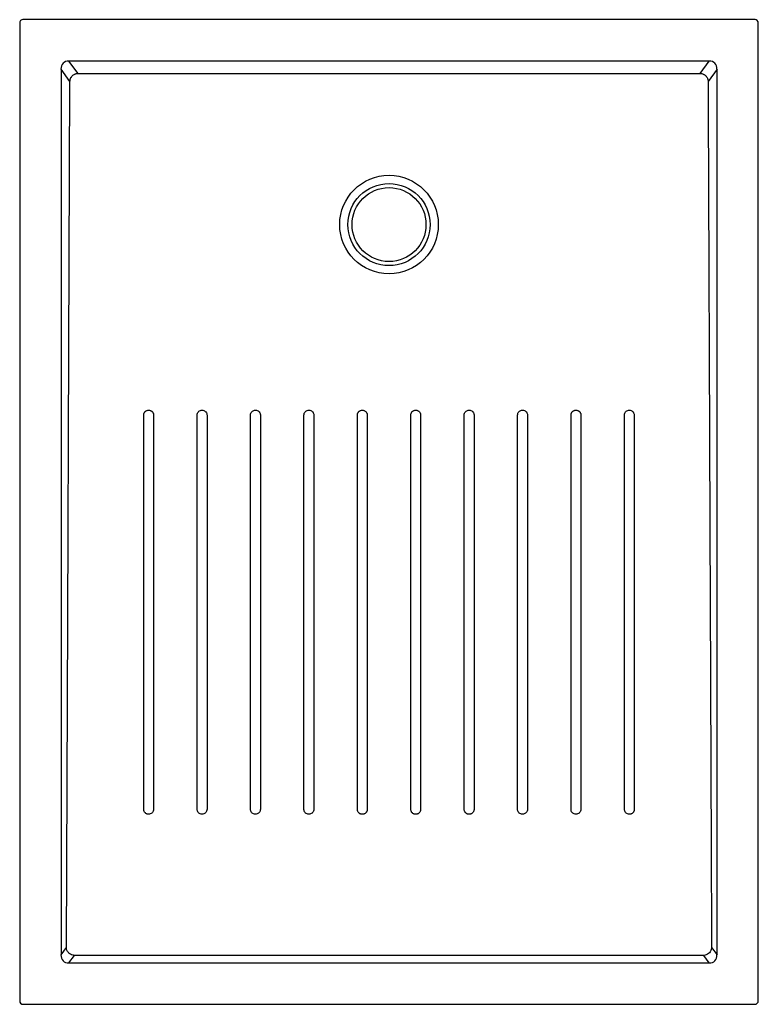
# Model space of a CAD drawing. Header units: millimetres. Extents: x 4252.85 to 4253.75, y 1833.83 to 1835.03.
import ezdxf

# ---------------------------------------------------------------- set-up
doc = ezdxf.new("R2010")
doc.units = ezdxf.units.MM
doc.layers.add('SANINDUSA', color=3, linetype='Continuous')

msp = doc.modelspace()

# ---------------------------------------------------------------- linework, layer by layer
at = {"layer": 'SANINDUSA'}
for p, q in [((4252.8494, 1835.0223), (4252.8494, 1833.8314)), ((4253.7443, 1835.0263), (4252.8534, 1835.0263)), ((4253.7483, 1833.8314), (4253.7483, 1835.0223)), ((4253.6887, 1834.9759), (4252.909, 1834.9759)), ((4252.909, 1834.9759), (4252.9201, 1834.9608)), ((4253.6776, 1834.9608), (4253.6887, 1834.9759)), ((4252.8997, 1834.966), (4252.8997, 1833.8876)), ((4252.9106, 1834.9512), (4252.8997, 1834.966)), ((4253.6981, 1834.966), (4253.6872, 1834.9512)), ((4253.6981, 1833.8876), (4253.6981, 1834.966)), ((4252.8997, 1833.8876), (4252.9063, 1833.8967)), ((4253.6914, 1833.8967), (4253.6981, 1833.8876)), ((4252.9158, 1833.887), (4252.909, 1833.8778)), ((4253.6887, 1833.8778), (4253.6819, 1833.887)), ((4252.909, 1833.8778), (4253.6887, 1833.8778)), ((4252.8534, 1833.8274), (4253.7443, 1833.8274))]:
    msp.add_line(p, q, dxfattribs=at)
at = {"layer": 'SANINDUSA', "flags": 128}
for points in [[(4252.9063, 1833.8967), (4252.908, 1834.297), (4252.9093, 1834.6241), (4252.9106, 1834.9512)], [(4253.2604, 1834.0648), (4253.2604, 1834.0737), (4253.2604, 1834.1095), (4253.2604, 1834.2526), (4253.2604, 1834.5448)], [(4253.2724, 1834.5448), (4253.2724, 1834.5359), (4253.2724, 1834.5001), (4253.2724, 1834.357), (4253.2724, 1834.0648)], [(4253.3254, 1834.0648), (4253.3254, 1834.0737), (4253.3254, 1834.1095), (4253.3254, 1834.2526), (4253.3254, 1834.5448)], [(4253.6819, 1833.887), (4253.4817, 1833.887), (4253.2815, 1833.887), (4252.9158, 1833.887)]]:
    msp.add_lwpolyline(points, dxfattribs=at)
at = {"layer": 'SANINDUSA'}
for radius in [0.06, 0.05, 0.045]:
    msp.add_circle((4253.2989, 1834.7768), radius, dxfattribs=at)
for centre, major_axis, ratio, start_param, end_param in [((4252.8534, 1835.0223), (0.00283, -0.00283), 0.999805, 2.356292, 3.926893), ((4253.7443, 1835.0223), (-0.00283, -0.00283), 0.999805, 2.356292, 3.926893), ((4252.9103, 1834.9647), (-0.00695, 0.00944), 0.853352, 5.692293, 7.174452), ((4253.6874, 1834.9647), (0.00695, 0.00944), 0.853352, 5.391918, 6.874077), ((4252.9103, 1833.8889), (0.00695, 0.00944), 0.853352, 2.250326, 3.732485), ((4253.6874, 1833.8889), (-0.00695, 0.00944), 0.853352, 2.550701, 4.03286), ((4252.8534, 1833.8314), (0.00283, 0.00283), 0.999805, 2.356292, 3.926893), ((4253.7443, 1833.8314), (-0.00283, 0.00283), 0.999805, 2.356292, 3.926893)]:
    msp.add_ellipse(centre, major_axis=major_axis, ratio=ratio, start_param=start_param, end_param=end_param, dxfattribs=at)
for points, knots in [([(4252.9106, 1834.9512), (4252.9106, 1834.9519), (4252.9107, 1834.9525), (4252.9109, 1834.9534), (4252.9109, 1834.9537), (4252.9111, 1834.9543), (4252.9113, 1834.9549), (4252.9116, 1834.9554), (4252.9119, 1834.956), (4252.9121, 1834.9562), (4252.9126, 1834.957), (4252.913, 1834.9575), (4252.9138, 1834.9584), (4252.9143, 1834.9588), (4252.9154, 1834.9595), (4252.9159, 1834.9598), (4252.9168, 1834.9601), (4252.9171, 1834.9603), (4252.9176, 1834.9604), (4252.9179, 1834.9605), (4252.9189, 1834.9607), (4252.9195, 1834.9608), (4252.9201, 1834.9608)], [0, 0, 0, 0, 0.125, 0.125, 0.1875, 0.1875, 0.25, 0.3125, 0.3125, 0.375, 0.375, 0.5, 0.5, 0.625, 0.625, 0.75, 0.75, 0.8125, 0.8125, 0.875, 0.875, 1, 1, 1, 1]), ([(4252.9201, 1834.9608), (4252.9832, 1834.9608), (4253.0464, 1834.9608), (4253.141, 1834.9608), (4253.1726, 1834.9608), (4253.2357, 1834.9608), (4253.2673, 1834.9608), (4253.3304, 1834.9608), (4253.362, 1834.9608), (4253.4251, 1834.9608), (4253.4567, 1834.9608), (4253.5514, 1834.9608), (4253.6145, 1834.9608), (4253.6776, 1834.9608)], [0, 0, 0, 0, 0.25, 0.25, 0.375, 0.375, 0.5, 0.5, 0.625, 0.625, 0.75, 0.75, 1, 1, 1, 1]), ([(4253.6776, 1834.9608), (4253.6783, 1834.9608), (4253.6789, 1834.9607), (4253.6801, 1834.9605), (4253.6807, 1834.9603), (4253.6816, 1834.9599), (4253.6818, 1834.9598), (4253.6824, 1834.9595), (4253.6827, 1834.9593), (4253.6834, 1834.9588), (4253.6839, 1834.9584), (4253.6846, 1834.9577), (4253.6848, 1834.9575), (4253.6852, 1834.957), (4253.6854, 1834.9567), (4253.6859, 1834.956), (4253.6862, 1834.9554), (4253.6865, 1834.9546), (4253.6866, 1834.9543), (4253.6868, 1834.9537), (4253.6869, 1834.9534), (4253.6871, 1834.9525), (4253.6872, 1834.9519), (4253.6872, 1834.9512)], [0, 0, 0, 0, 0.125, 0.125, 0.25, 0.25, 0.3125, 0.3125, 0.375, 0.375, 0.5, 0.5, 0.5625, 0.5625, 0.625, 0.625, 0.75, 0.75, 0.8125, 0.8125, 0.875, 0.875, 1, 1, 1, 1]), ([(4253.6872, 1834.9512), (4253.6877, 1834.8178), (4253.6887, 1834.5753), (4253.6901, 1834.2238), (4253.691, 1834.0057), (4253.6914, 1833.8967)], [0, 0, 0, 0, 0.379631, 0.689816, 1, 1, 1, 1]), ([(4253.0004, 1834.5448), (4253.0004, 1834.5452), (4253.0004, 1834.5456), (4253.0005, 1834.5464), (4253.0007, 1834.5468), (4253.001, 1834.5475), (4253.0011, 1834.5478), (4253.0015, 1834.5483), (4253.0016, 1834.5485), (4253.0018, 1834.5488), (4253.002, 1834.5489), (4253.0024, 1834.5494), (4253.0027, 1834.5496), (4253.0033, 1834.55), (4253.0037, 1834.5502), (4253.0044, 1834.5505), (4253.0048, 1834.5506), (4253.0056, 1834.5508), (4253.006, 1834.5508), (4253.0064, 1834.5508)], [0, 0, 0, 0, 0.125, 0.125, 0.25, 0.25, 0.375, 0.375, 0.4375, 0.4375, 0.5, 0.5, 0.625, 0.625, 0.75, 0.75, 0.875, 0.875, 1, 1, 1, 1]), ([(4253.0004, 1834.0648), (4253.0004, 1834.1448), (4253.0004, 1834.2248), (4253.0004, 1834.3448), (4253.0004, 1834.3848), (4253.0004, 1834.4648), (4253.0004, 1834.5048), (4253.0004, 1834.5448)], [0, 0, 0, 0, 0.5, 0.5, 0.75, 0.75, 1, 1, 1, 1]), ([(4253.0064, 1834.5508), (4253.0067, 1834.5508), (4253.0071, 1834.5508), (4253.0079, 1834.5507), (4253.0083, 1834.5505), (4253.009, 1834.5502), (4253.0094, 1834.5501), (4253.0098, 1834.5497), (4253.01, 1834.5496), (4253.0103, 1834.5494), (4253.0105, 1834.5492), (4253.0109, 1834.5488), (4253.0111, 1834.5485), (4253.0116, 1834.5479), (4253.0117, 1834.5475), (4253.012, 1834.5468), (4253.0122, 1834.5464), (4253.0123, 1834.5456), (4253.0124, 1834.5452), (4253.0124, 1834.5448)], [0, 0, 0, 0, 0.125, 0.125, 0.25, 0.25, 0.375, 0.375, 0.4375, 0.4375, 0.5, 0.5, 0.625, 0.625, 0.75, 0.75, 0.875, 0.875, 1, 1, 1, 1]), ([(4253.0124, 1834.5448), (4253.0124, 1834.5048), (4253.0124, 1834.4648), (4253.0124, 1834.3848), (4253.0124, 1834.3448), (4253.0124, 1834.2248), (4253.0124, 1834.1448), (4253.0124, 1834.0648)], [0, 0, 0, 0, 0.25, 0.25, 0.5, 0.5, 1, 1, 1, 1]), ([(4253.0654, 1834.5448), (4253.0654, 1834.5456), (4253.0656, 1834.547), (4253.0668, 1834.5489), (4253.0683, 1834.5502), (4253.07, 1834.5508), (4253.071, 1834.5508), (4253.0714, 1834.5508)], [0, 0, 0, 0, 0.242765, 0.457557, 0.672381, 0.887209, 1, 1, 1, 1]), ([(4253.0654, 1834.0648), (4253.0654, 1834.1448), (4253.0654, 1834.2248), (4253.0654, 1834.3448), (4253.0654, 1834.3848), (4253.0654, 1834.4648), (4253.0654, 1834.5048), (4253.0654, 1834.5448)], [0, 0, 0, 0, 0.5, 0.5, 0.75, 0.75, 1, 1, 1, 1]), ([(4253.0714, 1834.5508), (4253.0721, 1834.5508), (4253.0736, 1834.5506), (4253.0754, 1834.5494), (4253.0767, 1834.5478), (4253.0773, 1834.5462), (4253.0773, 1834.5452), (4253.0774, 1834.5448)], [0, 0, 0, 0, 0.242755, 0.457484, 0.672182, 0.886879, 1, 1, 1, 1]), ([(4253.0774, 1834.5448), (4253.0774, 1834.5048), (4253.0774, 1834.4648), (4253.0774, 1834.3848), (4253.0774, 1834.3448), (4253.0774, 1834.2248), (4253.0774, 1834.1448), (4253.0774, 1834.0648)], [0, 0, 0, 0, 0.25, 0.25, 0.5, 0.5, 1, 1, 1, 1]), ([(4253.1304, 1834.5448), (4253.1304, 1834.5456), (4253.1306, 1834.547), (4253.1318, 1834.5489), (4253.1333, 1834.5502), (4253.135, 1834.5508), (4253.136, 1834.5508), (4253.1364, 1834.5508)], [0, 0, 0, 0, 0.242773, 0.457579, 0.672405, 0.887226, 1, 1, 1, 1]), ([(4253.1304, 1834.0648), (4253.1304, 1834.0678), (4253.1304, 1834.0827), (4253.1304, 1834.1453), (4253.1304, 1834.3023), (4253.1304, 1834.4474), (4253.1304, 1834.5448)], [0, 0, 0, 0, 0.018628, 0.093143, 0.391199, 1, 1, 1, 1]), ([(4253.1364, 1834.5508), (4253.1371, 1834.5508), (4253.1386, 1834.5506), (4253.1404, 1834.5494), (4253.1417, 1834.5478), (4253.1423, 1834.5462), (4253.1423, 1834.5452), (4253.1424, 1834.5448)], [0, 0, 0, 0, 0.242752, 0.457469, 0.672164, 0.88687, 1, 1, 1, 1]), ([(4253.1424, 1834.5448), (4253.1424, 1834.5048), (4253.1424, 1834.4648), (4253.1424, 1834.3848), (4253.1424, 1834.3448), (4253.1424, 1834.2248), (4253.1424, 1834.1448), (4253.1424, 1834.0648)], [0, 0, 0, 0, 0.25, 0.25, 0.5, 0.5, 1, 1, 1, 1]), ([(4253.1954, 1834.5448), (4253.1954, 1834.5456), (4253.1956, 1834.547), (4253.1968, 1834.5489), (4253.1984, 1834.5502), (4253.2, 1834.5508), (4253.201, 1834.5508), (4253.2014, 1834.5508)], [0, 0, 0, 0, 0.242787, 0.457602, 0.672425, 0.887228, 1, 1, 1, 1]), ([(4253.1954, 1834.0648), (4253.1954, 1834.1448), (4253.1954, 1834.2248), (4253.1954, 1834.3448), (4253.1954, 1834.3848), (4253.1954, 1834.4648), (4253.1954, 1834.5048), (4253.1954, 1834.5448)], [0, 0, 0, 0, 0.5, 0.5, 0.75, 0.75, 1, 1, 1, 1]), ([(4253.2014, 1834.5508), (4253.2021, 1834.5508), (4253.2036, 1834.5506), (4253.2054, 1834.5494), (4253.2067, 1834.5478), (4253.2073, 1834.5462), (4253.2073, 1834.5452), (4253.2074, 1834.5448)], [0, 0, 0, 0, 0.242748, 0.457453, 0.672155, 0.886877, 1, 1, 1, 1]), ([(4253.2074, 1834.5448), (4253.2074, 1834.5048), (4253.2074, 1834.4648), (4253.2074, 1834.3848), (4253.2074, 1834.3448), (4253.2074, 1834.2248), (4253.2074, 1834.1448), (4253.2074, 1834.0648)], [0, 0, 0, 0, 0.25, 0.25, 0.5, 0.5, 1, 1, 1, 1]), ([(4253.2604, 1834.5448), (4253.2604, 1834.5452), (4253.2604, 1834.5456), (4253.2606, 1834.5464), (4253.2607, 1834.5468), (4253.261, 1834.5475), (4253.2612, 1834.5478), (4253.2615, 1834.5483), (4253.2616, 1834.5485), (4253.2618, 1834.5488), (4253.262, 1834.5489), (4253.2624, 1834.5494), (4253.2627, 1834.5496), (4253.2634, 1834.55), (4253.2637, 1834.5502), (4253.2644, 1834.5505), (4253.2648, 1834.5506), (4253.2656, 1834.5508), (4253.266, 1834.5508), (4253.2664, 1834.5508)], [0, 0, 0, 0, 0.125, 0.125, 0.25, 0.25, 0.375, 0.375, 0.4375, 0.4375, 0.5, 0.5, 0.625, 0.625, 0.75, 0.75, 0.875, 0.875, 1, 1, 1, 1]), ([(4253.2664, 1834.5508), (4253.2668, 1834.5508), (4253.2672, 1834.5508), (4253.2679, 1834.5506), (4253.2683, 1834.5505), (4253.269, 1834.5502), (4253.2694, 1834.55), (4253.2699, 1834.5497), (4253.27, 1834.5496), (4253.2703, 1834.5494), (4253.2705, 1834.5492), (4253.2709, 1834.5488), (4253.2711, 1834.5485), (4253.2716, 1834.5478), (4253.2718, 1834.5475), (4253.2721, 1834.5468), (4253.2722, 1834.5464), (4253.2723, 1834.5456), (4253.2724, 1834.5452), (4253.2724, 1834.5448)], [0, 0, 0, 0, 0.125, 0.125, 0.25, 0.25, 0.375, 0.375, 0.4375, 0.4375, 0.5, 0.5, 0.625, 0.625, 0.75, 0.75, 0.875, 0.875, 1, 1, 1, 1]), ([(4253.3254, 1834.5448), (4253.3254, 1834.5452), (4253.3254, 1834.5456), (4253.3256, 1834.5464), (4253.3257, 1834.5468), (4253.326, 1834.5475), (4253.3262, 1834.5478), (4253.3265, 1834.5483), (4253.3266, 1834.5485), (4253.3269, 1834.5488), (4253.327, 1834.5489), (4253.3274, 1834.5494), (4253.3277, 1834.5496), (4253.3284, 1834.55), (4253.3287, 1834.5502), (4253.3294, 1834.5505), (4253.3298, 1834.5506), (4253.3306, 1834.5508), (4253.331, 1834.5508), (4253.3314, 1834.5508)], [0, 0, 0, 0, 0.125, 0.125, 0.25, 0.25, 0.375, 0.375, 0.4375, 0.4375, 0.5, 0.5, 0.625, 0.625, 0.75, 0.75, 0.875, 0.875, 1, 1, 1, 1]), ([(4253.3314, 1834.5508), (4253.3318, 1834.5508), (4253.3322, 1834.5508), (4253.3329, 1834.5506), (4253.3333, 1834.5505), (4253.334, 1834.5502), (4253.3344, 1834.55), (4253.3349, 1834.5497), (4253.335, 1834.5496), (4253.3353, 1834.5494), (4253.3355, 1834.5492), (4253.3359, 1834.5488), (4253.3361, 1834.5485), (4253.3366, 1834.5478), (4253.3368, 1834.5475), (4253.3371, 1834.5468), (4253.3372, 1834.5464), (4253.3373, 1834.5456), (4253.3374, 1834.5452), (4253.3374, 1834.5448)], [0, 0, 0, 0, 0.125, 0.125, 0.25, 0.25, 0.375, 0.375, 0.4375, 0.4375, 0.5, 0.5, 0.625, 0.625, 0.75, 0.75, 0.875, 0.875, 1, 1, 1, 1]), ([(4253.3374, 1834.5448), (4253.3374, 1834.5419), (4253.3374, 1834.527), (4253.3374, 1834.4643), (4253.3374, 1834.3073), (4253.3374, 1834.1622), (4253.3374, 1834.0648)], [0, 0, 0, 0, 0.018631, 0.093154, 0.391248, 1, 1, 1, 1]), ([(4253.3904, 1834.5448), (4253.3905, 1834.5456), (4253.3906, 1834.547), (4253.3918, 1834.5489), (4253.3934, 1834.5502), (4253.395, 1834.5508), (4253.396, 1834.5508), (4253.3964, 1834.5508)], [0, 0, 0, 0, 0.242781, 0.457557, 0.672296, 0.887003, 1, 1, 1, 1]), ([(4253.3904, 1834.0648), (4253.3904, 1834.0678), (4253.3904, 1834.0827), (4253.3904, 1834.1453), (4253.3904, 1834.3023), (4253.3904, 1834.4474), (4253.3904, 1834.5448)], [0, 0, 0, 0, 0.0186282, 0.0931408, 0.3911914, 1, 1, 1, 1]), ([(4253.3964, 1834.5508), (4253.3971, 1834.5508), (4253.3986, 1834.5506), (4253.4004, 1834.5494), (4253.4017, 1834.5478), (4253.4023, 1834.5462), (4253.4024, 1834.5452), (4253.4024, 1834.5448)], [0, 0, 0, 0, 0.242759, 0.457505, 0.672292, 0.887112, 1, 1, 1, 1]), ([(4253.4024, 1834.5448), (4253.4024, 1834.5419), (4253.4024, 1834.527), (4253.4024, 1834.4643), (4253.4024, 1834.3073), (4253.4024, 1834.1622), (4253.4024, 1834.0648)], [0, 0, 0, 0, 0.01863, 0.09315, 0.391231, 1, 1, 1, 1]), ([(4253.4554, 1834.5448), (4253.4555, 1834.5456), (4253.4556, 1834.547), (4253.4568, 1834.5489), (4253.4584, 1834.5502), (4253.46, 1834.5508), (4253.461, 1834.5508), (4253.4614, 1834.5508)], [0, 0, 0, 0, 0.242769, 0.45753, 0.672247, 0.886943, 1, 1, 1, 1]), ([(4253.4554, 1834.0648), (4253.4554, 1834.1448), (4253.4554, 1834.2248), (4253.4554, 1834.3448), (4253.4554, 1834.3848), (4253.4554, 1834.4648), (4253.4554, 1834.5048), (4253.4554, 1834.5448)], [0, 0, 0, 0, 0.5, 0.5, 0.75, 0.75, 1, 1, 1, 1]), ([(4253.4614, 1834.5508), (4253.4621, 1834.5508), (4253.4636, 1834.5506), (4253.4654, 1834.5494), (4253.4667, 1834.5478), (4253.4673, 1834.5462), (4253.4674, 1834.5452), (4253.4674, 1834.5448)], [0, 0, 0, 0, 0.242758, 0.457523, 0.67233, 0.887158, 1, 1, 1, 1]), ([(4253.4674, 1834.5448), (4253.4674, 1834.5048), (4253.4674, 1834.4648), (4253.4674, 1834.3848), (4253.4674, 1834.3448), (4253.4674, 1834.2248), (4253.4674, 1834.1448), (4253.4674, 1834.0648)], [0, 0, 0, 0, 0.25, 0.25, 0.5, 0.5, 1, 1, 1, 1]), ([(4253.5204, 1834.5448), (4253.5204, 1834.5452), (4253.5204, 1834.5456), (4253.5206, 1834.5464), (4253.5207, 1834.5468), (4253.521, 1834.5475), (4253.5212, 1834.5478), (4253.5215, 1834.5483), (4253.5216, 1834.5485), (4253.5219, 1834.5488), (4253.522, 1834.5489), (4253.5224, 1834.5494), (4253.5227, 1834.5496), (4253.5234, 1834.55), (4253.5237, 1834.5502), (4253.5244, 1834.5505), (4253.5248, 1834.5506), (4253.5256, 1834.5508), (4253.526, 1834.5508), (4253.5264, 1834.5508)], [0, 0, 0, 0, 0.125, 0.125, 0.25, 0.25, 0.375, 0.375, 0.4375, 0.4375, 0.5, 0.5, 0.625, 0.625, 0.75, 0.75, 0.875, 0.875, 1, 1, 1, 1]), ([(4253.5204, 1834.0648), (4253.5204, 1834.1448), (4253.5204, 1834.2248), (4253.5204, 1834.3448), (4253.5204, 1834.3848), (4253.5204, 1834.4648), (4253.5204, 1834.5048), (4253.5204, 1834.5448)], [0, 0, 0, 0, 0.5, 0.5, 0.75, 0.75, 1, 1, 1, 1]), ([(4253.5264, 1834.5508), (4253.5268, 1834.5508), (4253.5272, 1834.5508), (4253.5279, 1834.5507), (4253.5283, 1834.5505), (4253.529, 1834.5502), (4253.5294, 1834.5501), (4253.5299, 1834.5497), (4253.53, 1834.5496), (4253.5303, 1834.5494), (4253.5305, 1834.5492), (4253.5309, 1834.5488), (4253.5312, 1834.5485), (4253.5316, 1834.5479), (4253.5318, 1834.5475), (4253.5321, 1834.5468), (4253.5322, 1834.5464), (4253.5323, 1834.5456), (4253.5324, 1834.5452), (4253.5324, 1834.5448)], [0, 0, 0, 0, 0.125, 0.125, 0.25, 0.25, 0.375, 0.375, 0.4375, 0.4375, 0.5, 0.5, 0.625, 0.625, 0.75, 0.75, 0.875, 0.875, 1, 1, 1, 1]), ([(4253.5324, 1834.5448), (4253.5324, 1834.5419), (4253.5324, 1834.527), (4253.5324, 1834.4644), (4253.5324, 1834.3073), (4253.5324, 1834.1622), (4253.5324, 1834.0648)], [0, 0, 0, 0, 0.0186297, 0.0931482, 0.3912226, 1, 1, 1, 1]), ([(4253.5854, 1834.5448), (4253.5855, 1834.5456), (4253.5856, 1834.547), (4253.5868, 1834.5489), (4253.5884, 1834.5502), (4253.59, 1834.5508), (4253.591, 1834.5508), (4253.5914, 1834.5508)], [0, 0, 0, 0, 0.242763, 0.457495, 0.672194, 0.886889, 1, 1, 1, 1]), ([(4253.5854, 1834.0648), (4253.5854, 1834.0678), (4253.5854, 1834.0827), (4253.5854, 1834.1453), (4253.5854, 1834.3023), (4253.5854, 1834.4474), (4253.5854, 1834.5448)], [0, 0, 0, 0, 0.018629, 0.093147, 0.391217, 1, 1, 1, 1]), ([(4253.5914, 1834.5508), (4253.5922, 1834.5508), (4253.5936, 1834.5506), (4253.5954, 1834.5494), (4253.5967, 1834.5478), (4253.5973, 1834.5462), (4253.5974, 1834.5452), (4253.5974, 1834.5448)], [0, 0, 0, 0, 0.2427522, 0.4575443, 0.6723686, 0.8871972, 1, 1, 1, 1]), ([(4253.5974, 1834.5448), (4253.5974, 1834.5419), (4253.5974, 1834.527), (4253.5974, 1834.4644), (4253.5974, 1834.3073), (4253.5974, 1834.1622), (4253.5974, 1834.0648)], [0, 0, 0, 0, 0.01863, 0.093149, 0.391227, 1, 1, 1, 1]), ([(4253.0064, 1834.0588), (4253.006, 1834.0588), (4253.0056, 1834.0588), (4253.0048, 1834.059), (4253.0044, 1834.0591), (4253.0037, 1834.0594), (4253.0034, 1834.0596), (4253.0029, 1834.0599), (4253.0027, 1834.06), (4253.0024, 1834.0603), (4253.0023, 1834.0604), (4253.0018, 1834.0608), (4253.0016, 1834.0611), (4253.0012, 1834.0618), (4253.001, 1834.0621), (4253.0007, 1834.0629), (4253.0006, 1834.0632), (4253.0004, 1834.064), (4253.0004, 1834.0644), (4253.0004, 1834.0648)], [0, 0, 0, 0, 0.125, 0.125, 0.25, 0.25, 0.375, 0.375, 0.4375, 0.4375, 0.5, 0.5, 0.625, 0.625, 0.75, 0.75, 0.875, 0.875, 1, 1, 1, 1]), ([(4253.0124, 1834.0648), (4253.0123, 1834.064), (4253.0121, 1834.0626), (4253.011, 1834.0608), (4253.0094, 1834.0595), (4253.0077, 1834.0589), (4253.0067, 1834.0588), (4253.0064, 1834.0588)], [0, 0, 0, 0, 0.242777, 0.457592, 0.672392, 0.887169, 1, 1, 1, 1]), ([(4253.0714, 1834.0588), (4253.0706, 1834.0589), (4253.0692, 1834.059), (4253.0673, 1834.0602), (4253.066, 1834.0618), (4253.0654, 1834.0634), (4253.0654, 1834.0644), (4253.0654, 1834.0648)], [0, 0, 0, 0, 0.242751, 0.457459, 0.672179, 0.886928, 1, 1, 1, 1]), ([(4253.0774, 1834.0648), (4253.0773, 1834.064), (4253.0771, 1834.0626), (4253.076, 1834.0608), (4253.0744, 1834.0595), (4253.0727, 1834.0589), (4253.0717, 1834.0588), (4253.0714, 1834.0588)], [0, 0, 0, 0, 0.242772, 0.457594, 0.672396, 0.887171, 1, 1, 1, 1]), ([(4253.1364, 1834.0588), (4253.1356, 1834.0589), (4253.1342, 1834.059), (4253.1323, 1834.0602), (4253.131, 1834.0618), (4253.1304, 1834.0634), (4253.1304, 1834.0644), (4253.1304, 1834.0648)], [0, 0, 0, 0, 0.242751, 0.457454, 0.672176, 0.886931, 1, 1, 1, 1]), ([(4253.1424, 1834.0648), (4253.1423, 1834.064), (4253.1421, 1834.0626), (4253.141, 1834.0608), (4253.1394, 1834.0595), (4253.1377, 1834.0589), (4253.1367, 1834.0588), (4253.1364, 1834.0588)], [0, 0, 0, 0, 0.242773, 0.457594, 0.672399, 0.887165, 1, 1, 1, 1]), ([(4253.2014, 1834.0588), (4253.2006, 1834.0589), (4253.1992, 1834.059), (4253.1973, 1834.0602), (4253.1961, 1834.0618), (4253.1954, 1834.0634), (4253.1954, 1834.0644), (4253.1954, 1834.0648)], [0, 0, 0, 0, 0.242751, 0.457449, 0.672176, 0.886935, 1, 1, 1, 1]), ([(4253.2074, 1834.0648), (4253.2073, 1834.064), (4253.2071, 1834.0626), (4253.206, 1834.0608), (4253.2044, 1834.0595), (4253.2027, 1834.0589), (4253.2017, 1834.0588), (4253.2014, 1834.0588)], [0, 0, 0, 0, 0.242764, 0.457592, 0.672392, 0.887153, 1, 1, 1, 1]), ([(4253.2664, 1834.0588), (4253.266, 1834.0588), (4253.2656, 1834.0588), (4253.2648, 1834.059), (4253.2644, 1834.0591), (4253.2637, 1834.0594), (4253.2634, 1834.0596), (4253.2629, 1834.0599), (4253.2627, 1834.06), (4253.2624, 1834.0603), (4253.2623, 1834.0604), (4253.2619, 1834.0608), (4253.2616, 1834.0611), (4253.2612, 1834.0618), (4253.261, 1834.0621), (4253.2607, 1834.0628), (4253.2606, 1834.0632), (4253.2604, 1834.064), (4253.2604, 1834.0644), (4253.2604, 1834.0648)], [0, 0, 0, 0, 0.125, 0.125, 0.25, 0.25, 0.375, 0.375, 0.4375, 0.4375, 0.5, 0.5, 0.625, 0.625, 0.75, 0.75, 0.875, 0.875, 1, 1, 1, 1]), ([(4253.2724, 1834.0648), (4253.2724, 1834.0644), (4253.2723, 1834.064), (4253.2722, 1834.0632), (4253.2721, 1834.0629), (4253.2718, 1834.0621), (4253.2716, 1834.0618), (4253.2713, 1834.0613), (4253.2711, 1834.0611), (4253.2709, 1834.0608), (4253.2708, 1834.0607), (4253.2703, 1834.0603), (4253.27, 1834.06), (4253.2694, 1834.0596), (4253.269, 1834.0594), (4253.2683, 1834.0591), (4253.2679, 1834.059), (4253.2672, 1834.0588), (4253.2668, 1834.0588), (4253.2664, 1834.0588)], [0, 0, 0, 0, 0.125, 0.125, 0.25, 0.25, 0.375, 0.375, 0.4375, 0.4375, 0.5, 0.5, 0.625, 0.625, 0.75, 0.75, 0.875, 0.875, 1, 1, 1, 1]), ([(4253.3314, 1834.0588), (4253.331, 1834.0588), (4253.3306, 1834.0588), (4253.3298, 1834.059), (4253.3294, 1834.0591), (4253.3287, 1834.0594), (4253.3284, 1834.0596), (4253.3279, 1834.0599), (4253.3277, 1834.06), (4253.3274, 1834.0603), (4253.3273, 1834.0604), (4253.3269, 1834.0608), (4253.3266, 1834.0611), (4253.3262, 1834.0618), (4253.326, 1834.0621), (4253.3257, 1834.0628), (4253.3256, 1834.0632), (4253.3254, 1834.064), (4253.3254, 1834.0644), (4253.3254, 1834.0648)], [0, 0, 0, 0, 0.125, 0.125, 0.25, 0.25, 0.375, 0.375, 0.4375, 0.4375, 0.5, 0.5, 0.625, 0.625, 0.75, 0.75, 0.875, 0.875, 1, 1, 1, 1]), ([(4253.3374, 1834.0648), (4253.3374, 1834.0644), (4253.3373, 1834.064), (4253.3372, 1834.0632), (4253.3371, 1834.0629), (4253.3368, 1834.0621), (4253.3366, 1834.0618), (4253.3363, 1834.0613), (4253.3361, 1834.0611), (4253.3359, 1834.0608), (4253.3358, 1834.0607), (4253.3353, 1834.0603), (4253.335, 1834.06), (4253.3344, 1834.0596), (4253.334, 1834.0594), (4253.3333, 1834.0591), (4253.3329, 1834.059), (4253.3322, 1834.0588), (4253.3318, 1834.0588), (4253.3314, 1834.0588)], [0, 0, 0, 0, 0.125, 0.125, 0.25, 0.25, 0.375, 0.375, 0.4375, 0.4375, 0.5, 0.5, 0.625, 0.625, 0.75, 0.75, 0.875, 0.875, 1, 1, 1, 1]), ([(4253.3964, 1834.0588), (4253.396, 1834.0588), (4253.3956, 1834.0588), (4253.3948, 1834.059), (4253.3944, 1834.0591), (4253.3937, 1834.0594), (4253.3934, 1834.0596), (4253.3929, 1834.0599), (4253.3927, 1834.06), (4253.3924, 1834.0603), (4253.3923, 1834.0604), (4253.3919, 1834.0608), (4253.3916, 1834.0611), (4253.3912, 1834.0618), (4253.391, 1834.0621), (4253.3907, 1834.0628), (4253.3906, 1834.0632), (4253.3904, 1834.064), (4253.3904, 1834.0644), (4253.3904, 1834.0648)], [0, 0, 0, 0, 0.125, 0.125, 0.25, 0.25, 0.375, 0.375, 0.4375, 0.4375, 0.5, 0.5, 0.625, 0.625, 0.75, 0.75, 0.875, 0.875, 1, 1, 1, 1]), ([(4253.4024, 1834.0648), (4253.4024, 1834.0644), (4253.4023, 1834.064), (4253.4022, 1834.0632), (4253.4021, 1834.0629), (4253.4018, 1834.0621), (4253.4016, 1834.0618), (4253.4013, 1834.0613), (4253.4011, 1834.0611), (4253.4009, 1834.0608), (4253.4008, 1834.0607), (4253.4003, 1834.0603), (4253.4, 1834.06), (4253.3994, 1834.0596), (4253.399, 1834.0594), (4253.3983, 1834.0591), (4253.3979, 1834.059), (4253.3972, 1834.0588), (4253.3968, 1834.0588), (4253.3964, 1834.0588)], [0, 0, 0, 0, 0.125, 0.125, 0.25, 0.25, 0.375, 0.375, 0.4375, 0.4375, 0.5, 0.5, 0.625, 0.625, 0.75, 0.75, 0.875, 0.875, 1, 1, 1, 1]), ([(4253.4614, 1834.0588), (4253.4606, 1834.0589), (4253.4592, 1834.059), (4253.4573, 1834.0602), (4253.4561, 1834.0618), (4253.4554, 1834.0634), (4253.4554, 1834.0644), (4253.4554, 1834.0648)], [0, 0, 0, 0, 0.242763, 0.457485, 0.672238, 0.887026, 1, 1, 1, 1]), ([(4253.4674, 1834.0648), (4253.4673, 1834.064), (4253.4671, 1834.0626), (4253.466, 1834.0608), (4253.4644, 1834.0595), (4253.4628, 1834.0589), (4253.4617, 1834.0588), (4253.4614, 1834.0588)], [0, 0, 0, 0, 0.242757, 0.457556, 0.672327, 0.887062, 1, 1, 1, 1]), ([(4253.5264, 1834.0588), (4253.5256, 1834.0589), (4253.5242, 1834.059), (4253.5223, 1834.0602), (4253.5211, 1834.0618), (4253.5204, 1834.0634), (4253.5204, 1834.0644), (4253.5204, 1834.0648)], [0, 0, 0, 0, 0.242769, 0.457499, 0.672259, 0.887052, 1, 1, 1, 1]), ([(4253.5324, 1834.0648), (4253.5323, 1834.064), (4253.5321, 1834.0626), (4253.531, 1834.0608), (4253.5294, 1834.0595), (4253.5278, 1834.0589), (4253.5267, 1834.0588), (4253.5264, 1834.0588)], [0, 0, 0, 0, 0.242756, 0.457546, 0.672309, 0.887042, 1, 1, 1, 1]), ([(4253.5914, 1834.0588), (4253.5906, 1834.0589), (4253.5892, 1834.059), (4253.5873, 1834.0602), (4253.5861, 1834.0618), (4253.5854, 1834.0634), (4253.5854, 1834.0644), (4253.5854, 1834.0648)], [0, 0, 0, 0, 0.242775, 0.457517, 0.672282, 0.887072, 1, 1, 1, 1]), ([(4253.5974, 1834.0648), (4253.5974, 1834.0644), (4253.5973, 1834.064), (4253.5972, 1834.0632), (4253.5971, 1834.0629), (4253.5968, 1834.0621), (4253.5966, 1834.0618), (4253.5963, 1834.0613), (4253.5961, 1834.0611), (4253.5959, 1834.0608), (4253.5958, 1834.0607), (4253.5953, 1834.0603), (4253.595, 1834.06), (4253.5944, 1834.0596), (4253.594, 1834.0594), (4253.5933, 1834.0591), (4253.5929, 1834.059), (4253.5922, 1834.0588), (4253.5918, 1834.0588), (4253.5914, 1834.0588)], [0, 0, 0, 0, 0.125, 0.125, 0.25, 0.25, 0.375, 0.375, 0.4375, 0.4375, 0.5, 0.5, 0.625, 0.625, 0.75, 0.75, 0.875, 0.875, 1, 1, 1, 1]), ([(4252.9158, 1833.887), (4252.9152, 1833.8871), (4252.9136, 1833.8872), (4252.911, 1833.8883), (4252.9085, 1833.8904), (4252.9067, 1833.8933), (4252.9065, 1833.8956), (4252.9063, 1833.8967)], [0, 0, 0, 0, 0.126147, 0.330745, 0.546533, 0.775308, 1, 1, 1, 1]), ([(4253.6914, 1833.8967), (4253.6913, 1833.8958), (4253.6911, 1833.894), (4253.6899, 1833.8913), (4253.6878, 1833.889), (4253.6851, 1833.8874), (4253.683, 1833.8872), (4253.6819, 1833.887)], [0, 0, 0, 0, 0.169096, 0.373622, 0.578465, 0.790275, 1, 1, 1, 1])]:
    msp.add_open_spline(points, degree=3, knots=knots, dxfattribs=at)

doc.saveas('drawing.dxf')
